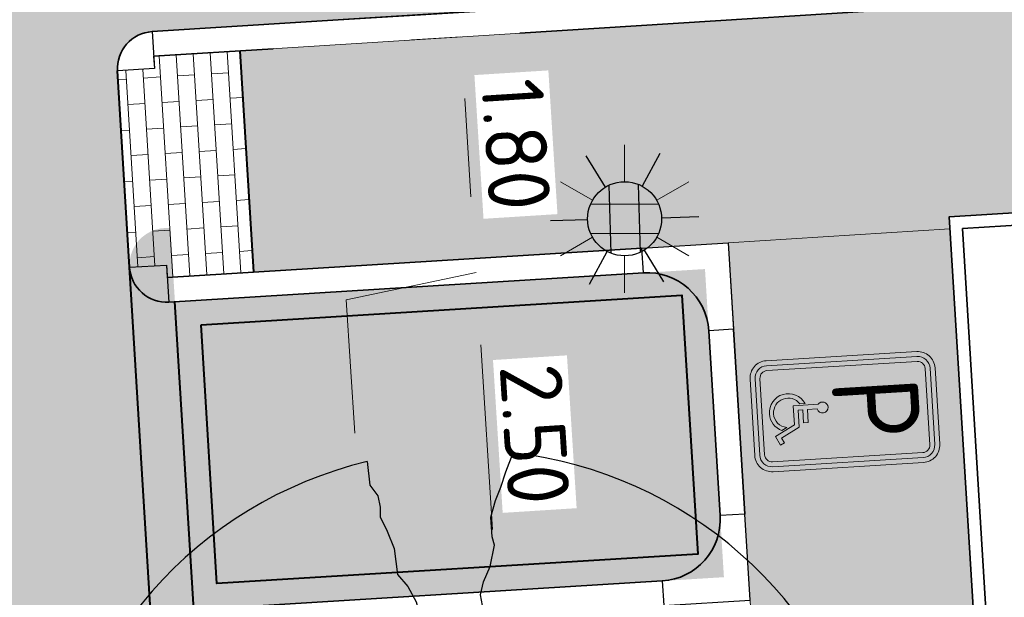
# Model space of a CAD drawing. Header units: metres. Extents: x 162305 to 163132, y 502542 to 502928.
# Tile 172 of 222: x 162574.18 to 162582.15, y 502798.95 to 502803.63. Entities that reach past the tile are written whole.
import ezdxf
from ezdxf.enums import TextEntityAlignment as Align

# ---------------------------------------------------------------- set-up
doc = ezdxf.new("R2010")
doc.units = ezdxf.units.M
doc.linetypes.add('VH-OPSLUITBAND-SO', pattern=[10, 4, -2, 2, -2])
doc.linetypes.add('VH-TROTTOIRBAND-SO', pattern=[15, 5, -2, 2, -2, 2, -2])
for name, color, linetype, lineweight, true_color in [('B-WE-OV-LICHTMAST-S-200', 190, 'Continuous', 18, 0x7f00ff), ('N-BH-VH-VERHARDING_BETONSTRAATSTEEN-Matje', 253, 'Continuous', 13, 0x828282), ('N-BH-VH-VERHARDING_TEGEL-Grijs', 253, 'Continuous', 13, 0x828282), ('N-WE-GR-BOOM-S', 3, 'Continuous', 25, 0x00ff00), ('N-WE-OV-LICHTMAST-S-200', 190, 'Continuous', 25, 0x7f00ff), ('N-WE-VH-GOOT_BSS-G', 5, 'Continuous', 35, 0x0000ff), ('N-WE-VH-KANTOPSLUITING_OPSLUITBAND_100X200-G', 150, 'VH-OPSLUITBAND-SO', 35, 0x007fff), ('N-WE-VH-KANTOPSLUITING_TROTTOIRBAND_180X200-G', 6, 'VH-TROTTOIRBAND-SO', 35, 0xff00ff), ('N-WE-VH-VERHARDING_BETONSTRAATSTEEN_DF_HALFSTEENS_EDELGRIJS-A', 254, 'Continuous', 13, 0xbebebe), ('N01-WE-VH-OPENVERHARDING_BETONSTRAATSTEEN-A', 32, 'Continuous', 18, 0xbd5e00)]:
    doc.layers.add(name, color=color, linetype=linetype, lineweight=lineweight, true_color=true_color)
for name, color, linetype, lineweight in [('N-BH-VH-MATERIAALGRENS-G', 7, 'Continuous', 40), ('N-WE-GR-GRAS-A-200', 62, 'Continuous', 18), ('N-WE-VH-KANTOPSLUITING_VOORKANTBAND-G', 50, 'Continuous', 35), ('N-WE-VH-OPENVERHARDING_BETONSTRAATSTEEN-A', 92, 'Continuous', 18), ('N-WE-VH-OPENVERHARDING_TEGEL-A', 92, 'Continuous', 18), ('N-WE-VW-VERKEERSTEKEN_BORD_E-S-200', 7, 'Continuous', 25), ('NW-HOEKELEMENT PARKEERPLAATS', 2, 'Continuous', 30), ('X-XX-AL-M', 7, 'Continuous', 18)]:
    doc.layers.add(name, color=color, linetype=linetype, lineweight=lineweight)
doc.layers.add('X-XX-AL-HULPLIJN 01-G', color=1, linetype='Continuous', lineweight=18, true_color=0xff0000, plot=False)
doc.styles.add('NLCS-ISO', font='NLCS-ISO.ttf')
doc.styles.add('NLCS-ISO-M200-T25', font='NLCS-ISO.ttf', dxfattribs={"height": 0.5})
doc.styles.add('NLCS-RVV-M200-T25', font='NLCS-RVV.ttf')
doc.dimstyles.new('NLCS-M200-T25-PIJL_L2_H2', dxfattribs={"dimscale": 0.2, "dimtxt": 2.5, "dimasz": 2.5, "dimexe": 2, "dimexo": 2, "dimgap": 0.7, "dimtad": 1, "dimzin": 0, "dimdsep": 46, "dimtxsty": 'NLCS-ISO-M200-T25', "dimcen": 0, "dimdle": 2, "dimclrd": 256, "dimclre": 256, "dimclrt": 256, "dimazin": 0, "dimtfac": 1, "dimtdec": 3, "dimtofl": 0, "dimtmove": 0, "dimatfit": 3, "dimfxl": 2, "dimfxlon": 1, "dimtfillclr": 256, "dimtolj": 1, "dimtzin": 0, "dimlwd": -1, "dimlwe": -1, "dimarcsym": 0})

# ---------------------------------------------------------------- blocks, each defined once
blk = doc.blocks.new('*D364')
at = {"layer": 'Defpoints', "color": 0, "transparency": 16777216}
for p in [(162577.7476, 502803.486), (162577.7275, 502801.6832), (162577.8612, 502801.6917)]:
    blk.add_point(p, dxfattribs=at)
at = {"layer": 'X-XX-AL-M', "transparency": 16777216}
for p, q in [((162577.7476, 502803.486), (162577.3484, 502803.4607)), ((162577.7792, 502802.987), (162577.8296, 502802.1907)), ((162577.8612, 502801.6917), (162578.2604, 502801.717))]:
    blk.add_line(p, q, dxfattribs=at)
for points in [[(162577.8624, 502802.9923), (162577.696, 502802.9817), (162577.7476, 502803.486)], [(162577.9128, 502802.196), (162577.7465, 502802.1854), (162577.8612, 502801.6917)]]:
    blk.add_solid(points, dxfattribs=at)
at = {"layer": 'X-XX-AL-M', "transparency": 16777216, "insert": (162578.1936, 502802.6135), "char_height": 0.5, "attachment_point": 5, "rotation": 273.62386, "style": 'NLCS-ISO-M200-T25', "bg_fill": 3, "box_fill_scale": 1.1, "bg_fill_color": 256, "bg_fill_true_color": 13158600, "bg_fill_transparency": 0}
blk.add_mtext('\\A1;1.80', dxfattribs=at)
blk = doc.blocks.new('*D365')
at = {"layer": 'Defpoints', "color": 0, "transparency": 16777216}
for p in [(162577.8782, 502801.4918), (162578.108, 502801.5063), (162578.1896, 502799.0066)]:
    blk.add_point(p, dxfattribs=at)
at = {"layer": 'X-XX-AL-M', "transparency": 16777216}
for p, q in [((162577.8782, 502801.4918), (162577.479, 502801.4665)), ((162578.0046, 502799.4959), (162577.9098, 502800.9928)), ((162578.0362, 502798.9969), (162577.637, 502798.9716))]:
    blk.add_line(p, q, dxfattribs=at)
for points in [[(162577.993, 502800.998), (162577.8267, 502800.9875), (162577.8782, 502801.4918)], [(162578.0878, 502799.5012), (162577.9215, 502799.4906), (162578.0362, 502798.9969)]]:
    blk.add_solid(points, dxfattribs=at)
at = {"layer": 'X-XX-AL-M', "transparency": 16777216, "insert": (162578.3465, 502800.269), "char_height": 0.5, "attachment_point": 5, "rotation": 273.62386, "style": 'NLCS-ISO-M200-T25', "bg_fill": 3, "box_fill_scale": 1.1, "bg_fill_color": 256, "bg_fill_true_color": 13158600, "bg_fill_transparency": 0}
blk.add_mtext('\\A1;2.50', dxfattribs=at)
blk = doc.blocks.new('SGR-BOOM_2E GROOTTE')
h = blk.add_hatch(color=256)
edge = h.paths.add_edge_path()
edge.add_arc((-0.002, 0.0034), 0.15, 0, 360)
at = {"flags": 128}
for points in [[(-0.3935, 2.219), (-0.386, 2.0907), (-0.3477, 2.03), (-0.3387, 1.9692), (-0.341, 1.9175), (-0.308, 1.8372), (-0.2772, 1.7412), (-0.2675, 1.5995), (-0.2165, 1.5312), (-0.176, 1.4472), (-0.1527, 1.3287), (-0.1047, 1.196), (-0.101, 1.091), (-0.0642, 1.01), (-0.0297, 0.9387), (-0.0035, 0.8847), (0.0453, 1.0497), (0.0963, 1.142), (0.1428, 1.2305), (0.1795, 1.2912), (0.184, 1.376), (0.1728, 1.4637), (0.193, 1.5312), (0.2343, 1.613), (0.265, 1.7255), (0.2545, 1.772), (0.2538, 1.8777), (0.2853, 1.9655), (0.319, 2.036), (0.3498, 2.117), (0.397, 2.2175)], [(-2.219, 0.389), (-2.0892, 0.3815), (-2.027, 0.3447), (-1.967, 0.335), (-1.916, 0.3395), (-1.835, 0.305), (-1.7405, 0.2742), (-1.598, 0.2637), (-1.5312, 0.2135), (-1.4435, 0.17), (-1.325, 0.1475), (-1.1952, 0.1017), (-1.0902, 0.098), (-1.0085, 0.0612), (-0.938, 0.0275), (-0.8832, -0.0003), (-1.0482, -0.0483), (-1.1412, -0.0993), (-1.229, -0.1458), (-1.2897, -0.1833), (-1.3737, -0.1863), (-1.4622, -0.1758), (-1.5312, -0.196), (-1.6122, -0.2365), (-1.7232, -0.268), (-1.7697, -0.2583), (-1.8762, -0.259), (-1.9632, -0.2898), (-2.0337, -0.3228), (-2.1155, -0.352), (-2.216, -0.4008)], [(2.2135, -0.385), (2.0838, -0.3775), (2.0223, -0.34), (1.963, -0.3303), (1.912, -0.3348), (1.8288, -0.3003), (1.7343, -0.2695), (1.5933, -0.259), (1.525, -0.2095), (1.4395, -0.1675), (1.3218, -0.1435), (1.1905, -0.097), (1.084, -0.0933), (1.0038, -0.0573), (0.9325, -0.022), (0.8785, 0.005), (1.0435, 0.053), (1.1358, 0.1032), (1.2235, 0.1505), (1.2835, 0.188), (1.3675, 0.191), (1.4575, 0.1797), (1.525, 0.2007), (1.606, 0.2405), (1.7185, 0.2735), (1.765, 0.263), (1.87, 0.2622), (1.9585, 0.2922), (2.029, 0.3282), (2.1108, 0.3575), (2.212, 0.4047)], [(-0.3597, -2.218), (-0.311, -2.1168), (-0.2802, -2.0365), (-0.248, -1.966), (-0.2172, -1.8775), (-0.2165, -1.7725), (-0.2277, -1.7245), (-0.1955, -1.6128), (-0.1565, -1.531), (-0.1355, -1.4635), (-0.1452, -1.375), (-0.1415, -1.2918), (-0.104, -1.231), (-0.0567, -1.1433), (-0.0057, -1.0503), (0.0408, -0.8845), (0.0693, -0.9393), (0.1023, -1.0098), (0.139, -1.0915), (0.1435, -1.1958), (0.19, -1.3278), (0.2125, -1.447), (0.2545, -1.531), (0.3048, -1.5993), (0.316, -1.741), (0.3468, -1.8363), (0.3805, -1.918), (0.376, -1.9683), (0.3865, -2.0305), (0.4233, -2.0898), (0.4315, -2.2045)]]:
    blk.add_lwpolyline(points, dxfattribs=at)
for start, end in [(100.0002, 170.1098), (10.2999, 79.792), (190.3241, 260.8433), (281.0946, 350.0621)]:
    blk.add_arc((-0.002, 0.0034), 2.25, start, end)
blk = doc.blocks.new('B-SOV-LICHTMAST-SO')
for p, q in [((0, 1.5), (0, 3)), ((-1.299, 0.75), (-2.598, 1.5)), ((1.299, 0.75), (2.598, 1.5)), ((-1.299, -0.75), (-2.598, -1.5)), ((1.299, -0.75), (2.598, -1.5)), ((0, -1.5), (0, -3))]:
    blk.add_line(p, q)
at = {"flags": 128}
for points in [[(-1.378, 0.593), (1.378, 0.593)], [(-1.378, -0.593), (1.378, -0.593)]]:
    blk.add_lwpolyline(points, dxfattribs=at)
blk.add_circle((0, 0), 1.5)
at = {"style": 'NLCS-ISO'}
blk.add_attdef('TYPE', text='', height=1.8, dxfattribs=at).set_placement((0, 3), align=Align.BOTTOM_CENTER)
blk = doc.blocks.new('SOV-LICHTMAST-SO')
h = blk.add_hatch(color=256)
h.paths.add_polyline_path([(1.378, 0.593, 0.658505), (-1.378, 0.593)])
h.paths.add_polyline_path([(-1.378, -0.593, 0.658505), (1.378, -0.593)])
at = {"flags": 128}
for points in [[(0, 1.5), (0, 3)], [(-2.598, 1.5), (-1.299, 0.75)], [(1.299, 0.75), (2.598, 1.5)], [(-1.378, 0.593), (1.378, 0.593)], [(-2.598, -1.5), (-1.299, -0.75)], [(-1.378, -0.593), (1.378, -0.593)], [(2.598, -1.5), (1.299, -0.75)], [(0, -1.5), (0, -3)]]:
    blk.add_lwpolyline(points, dxfattribs=at)
blk.add_circle((0, 0), 1.5)
at = {"style": 'NLCS-ISO'}
blk.add_attdef('TYPE', text='', height=1.8, dxfattribs=at).set_placement((0, 3), align=Align.BOTTOM_CENTER)
blk = doc.blocks.new('SVW-VERKEERSTEKEN_BORD_E06-SO')
at = {"true_color": 0x007dc8}
h = blk.add_hatch(color=152, dxfattribs=at)
h.dxf.hatch_style = 1
h.paths.add_polyline_path([(-2.25, 3.05), (-2.25, -3.05, 0.414214), (-1.55, -3.75), (0, -3.75), (0, -3.55), (-1.55, -3.55, -0.414214), (-2.05, -3.05), (-2.05, 3.05, -0.414214), (-1.55, 3.55), (0, 3.55), (0, 3.75), (-1.55, 3.75, 0.414214)])
h = blk.add_hatch(color=152, dxfattribs=at)
h.dxf.hatch_style = 1
h.paths.add_polyline_path([(1.55, 3.75), (0, 3.75), (0, 3.55), (1.55, 3.55, -0.414214), (2.05, 3.05), (2.05, -3.05, -0.414214), (1.55, -3.55), (0, -3.55), (0, -3.75), (1.55, -3.75, 0.414214), (2.25, -3.05), (2.25, 3.05, 0.414214)])
at = {"true_color": 0xffffff}
h = blk.add_hatch(color=7, dxfattribs=at)
h.dxf.hatch_style = 1
h.paths.add_polyline_path([(-1.55, -3.35, -0.414214), (-1.85, -3.05), (-1.85, 3.05, -0.414214), (-1.55, 3.35), (0, 3.35), (0, 3.55), (-1.55, 3.55, 0.414214), (-2.05, 3.05), (-2.05, -3.05, 0.414214), (-1.55, -3.55), (0, -3.55), (0, -3.35)])
at = {"true_color": 0x007dc8}
h = blk.add_hatch(color=152, dxfattribs=at)
h.dxf.hatch_style = 1
h.paths.add_polyline_path([(-0.364, -1.064, -0.721619), (-0.21, -0.67), (0, 3.35), (-1.55, 3.35, 0.414214), (-1.85, 3.05), (-1.85, -3.05, 0.414214), (-1.55, -3.35), (1.55, -3.35, 0.198912), (1.762, -3.262), (0.831, -2.864), (0.619, -2.467), (0.554, -2.486), (0.611, -2.589, -0.300645), (-0.092, -3.056, -0.798147), (-0.429, -1.588), (-0.429, -1.693), (-0.364, -1.567)])
h = blk.add_hatch(color=152, dxfattribs=at)
h.dxf.hatch_style = 1
h.paths.add_polyline_path([(1.85, 3.05, 0.414214), (1.55, 3.35), (0, 3.35), (-0.21, -0.67, -0.875961), (-0.175, -1.111), (-0.175, -1.505), (0.347, -1.505), (0.347, -1.694), (-0.175, -1.694), (-0.175, -1.878), (0.518, -1.881), (0.914, -2.62), (1.106, -2.511), (1.194, -2.68), (0.831, -2.864), (1.762, -3.262, 0.198912), (1.85, -3.05)])
at = {"true_color": 0xffffff}
h = blk.add_hatch(color=7, dxfattribs=at)
h.dxf.hatch_style = 1
h.paths.add_polyline_path([(0, -3.35), (0, -3.55), (1.55, -3.55, 0.414214), (2.05, -3.05), (2.05, 3.05, 0.414214), (1.55, 3.55), (0, 3.55), (0, 3.35), (1.55, 3.35, -0.414214), (1.85, 3.05), (1.85, -3.05, -0.414214), (1.55, -3.35)])
h = blk.add_hatch(color=7, dxfattribs=at)
h.dxf.hatch_style = 1
edge = h.paths.add_edge_path()
edge.add_line((1.194, -2.68), (0.831, -2.864))
edge.add_line((0.831, -2.864), (0.406, -2.07))
edge.add_line((0.406, -2.07), (-0.364, -2.07))
edge.add_line((-0.364, -2.07), (-0.364, -1.064))
edge.add_arc((-0.221, -0.893), 0.223, 89.9432, 230.2702, ccw=False)
edge.add_arc((-0.221, -0.893), 0.223, -77.8565, 89.9432, ccw=False)
edge.add_line((-0.175, -1.111), (-0.175, -1.505))
edge.add_line((-0.175, -1.505), (0.347, -1.505))
edge.add_line((0.347, -1.505), (0.347, -1.694))
edge.add_line((0.347, -1.694), (-0.175, -1.694))
edge.add_line((-0.175, -1.694), (-0.175, -1.878))
edge.add_line((-0.175, -1.878), (0.518, -1.881))
edge.add_line((0.518, -1.881), (0.914, -2.62))
edge.add_line((0.914, -2.62), (1.106, -2.511))
edge.add_line((1.106, -2.511), (1.194, -2.68))
h = blk.add_hatch(color=7, dxfattribs=at)
h.dxf.hatch_style = 1
edge = h.paths.add_edge_path()
edge.add_line((0.497, -2.384), (0.611, -2.589))
edge.add_arc((-0.093, -2.291), 0.765, 270.1256, 337.0582, ccw=False)
edge.add_arc((-0.093, -2.284), 0.772, 115.7455, 270.1256, ccw=False)
edge.add_line((-0.429, -1.588), (-0.429, -1.798))
edge.add_arc((-0.09, -2.29), 0.597, 124.5867, 269.8104)
edge.add_arc((-0.09, -2.294), 0.594, 269.8104, 351.2269)
at = {"true_color": 0x007dc8}
h = blk.add_hatch(color=152, dxfattribs=at)
h.dxf.hatch_style = 1
h.paths.add_polyline_path([(0.497, -2.384), (0.554, -2.486), (0.619, -2.467), (0.406, -2.07), (-0.364, -2.07), (-0.364, -1.567), (-0.429, -1.693), (-0.429, -1.798, 0.734732), (-0.092, -2.887, 0.370986)], flags=17)
at = {"color": 152, "lineweight": 0, "true_color": 0x007dc8}
blk.add_lwpolyline([(-1.55, -3.75), (1.55, -3.75, 0.414214), (2.25, -3.05), (2.25, 3.05, 0.414214), (1.55, 3.75), (-1.55, 3.75, 0.414214), (-2.25, 3.05), (-2.25, -3.05, 0.414214)], format="xyb", close=True, dxfattribs=at)
at = {"color": 7, "lineweight": 0, "true_color": 0xffffff}
for points in [[(-1.55, -3.55), (1.55, -3.55, 0.414214), (2.05, -3.05), (2.05, 3.05, 0.414214), (1.55, 3.55), (-1.55, 3.55, 0.414214), (-2.05, 3.05), (-2.05, -3.05, 0.414214)], [(-1.55, -3.35), (1.55, -3.35, 0.414214), (1.85, -3.05), (1.85, 3.05, 0.414214), (1.55, 3.35), (-1.55, 3.35, 0.414214), (-1.85, 3.05), (-1.85, -3.05, 0.414214)], [(1.194, -2.68), (0.831, -2.864), (0.406, -2.07), (-0.364, -2.07), (-0.364, -1.064, -0.702336), (-0.221, -0.67, -0.898823), (-0.175, -1.111), (-0.175, -1.505), (0.347, -1.505), (0.347, -1.694), (-0.175, -1.694), (-0.175, -1.878), (0.518, -1.881), (0.914, -2.62), (1.106, -2.511)], [(0.497, -2.384), (0.611, -2.589, -0.300645), (-0.092, -3.056, -0.798147), (-0.429, -1.588), (-0.429, -1.798, 0.734732), (-0.092, -2.887, 0.370986), (0.497, -2.384)]]:
    blk.add_lwpolyline(points, format="xyb", close=True, dxfattribs=at)
at = {"color": 7, "true_color": 0xffffff, "style": 'NLCS-RVV-M200-T25', "width": 0.9}
blk.add_text('P', height=3.5, dxfattribs=at).set_placement((-0.048, 1.267), align=Align.MIDDLE_CENTER)

msp = doc.modelspace()

# ---------------------------------------------------------------- hatches: boundary and pattern name
at = {"layer": 'N-WE-GR-GRAS-A-200'}
h = msp.add_hatch(dxfattribs=at)
h.set_pattern_fill('AGR-GRAS_02-SO', color=256, scale=0.2, style=0, pattern_type=2)
h.set_pattern_definition([(0, (0, 0), (2, 2), [0.5, -1.5]), (0, (1.1, 1.2), (2, 2), [0.5, -1.5]), (90, (0.2, 0.7), (-2, 2), [0.5, -1.5]), (90, (1, 1.4), (-2, 2), [0.5, -1.5]), (45, (0.4, 1.4), (0, 2), [0.5, -2.328427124]), (135, (1.1, 0), (-2, 0), [0.5, -2.328427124]), (26.5650512, (0.5, 0.6), (2, 8e-10), [0.5, -3.972135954]), (26.5650512, (1.4, 1.6), (2, 8e-10), [0.5, -3.972135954]), (63.43494882, (1.4, 0), (1e-10, 2), [0.5, -3.972135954]), (63.43494882, (0.5, 0.9), (1e-10, 2), [0.5, -3.972135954]), (63.43494882, (1.2, 0.4), (1e-10, 2), [0.5, -3.972135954]), (116.5650512, (0, 1.1), (-8e-10, 2), [0.5, -3.972135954]), (153.43494882, (0.4, 0.3), (-2, 1e-10), [0.5, -3.972135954])])
h.paths.add_polyline_path([(162421.5166, 502819.7261), (162435.0341, 502820.5762), (162435.1688, 502820.4316), (162435.3427, 502820.275), (162435.5529, 502820.1206), (162435.8967, 502819.9441), (162436.2277, 502819.8406), (162436.6489, 502819.7887), (162442.0138, 502820.0949), (162442.1811, 502820.2103), (162442.3249, 502817.9526), (162445.0079, 502818.1235), (162446.2444, 502817.2507), (162443.1915, 502817.0609), (162443.5109, 502811.9246), (162442.5055, 502811.8576), (162442.17, 502817.226), (162424.634, 502816.13), (162424.643, 502815.982), (162424.9671, 502810.7715), (162422.0807, 502810.5898)])
edge = h.paths.add_edge_path(flags=16)
edge.add_ellipse((162362.0434, 502852.5698), major_axis=(-0.0024, 0.0374), ratio=0.999228, start_angle=0, end_angle=360, ccw=False)
edge = h.paths.add_edge_path(flags=16)
edge.add_ellipse((162362.5847, 502843.0741), major_axis=(-0.0024, 0.0374), ratio=0.999228, start_angle=0, end_angle=360, ccw=False)
edge = h.paths.add_edge_path(flags=16)
edge.add_ellipse((162361.375, 502862.4701), major_axis=(-0.0024, 0.0374), ratio=0.999228, start_angle=0, end_angle=360, ccw=False)
h.paths.add_polyline_path([(162362.219, 502859.5504), (162362.3188, 502859.5566), (162363.5149, 502840.0783), (162363.4151, 502840.0722), (162363.4427, 502839.623), (162363.5425, 502839.6292), (162363.6293, 502838.2166), (162362.8225, 502838.1586), (162362.7862, 502838.4841), (162362.7877, 502838.4842), (162362.758, 502838.7741), (162362.163, 502845.491), (162360.8984, 502866.6763), (162361.8778, 502866.7387), (162362.2913, 502860.0057), (162362.1914, 502859.9996)])
h.paths.add_polyline_path([(162370.3601, 502859.1295), (162370.1822, 502861.9229), (162370.463, 502861.92), (162370.486, 502861.402), (162370.7786, 502861.415), (162370.814, 502860.896), (162371.3366, 502860.935), (162371.387, 502859.961), (162371.777, 502859.979), (162371.7795, 502859.2226)])
edge = h.paths.add_edge_path(flags=16)
edge.add_ellipse((162389.5438, 502924.3069), major_axis=(-0.0024, 0.0375), ratio=0.999228, start_angle=0, end_angle=360, ccw=False)
edge = h.paths.add_edge_path(flags=16)
edge.add_ellipse((162379.9643, 502923.7109), major_axis=(-0.0024, 0.0375), ratio=0.999228, start_angle=0, end_angle=360, ccw=False)
h.paths.add_polyline_path([(162371.042, 502923.041), (162371.029, 502923.547), (162371.0224, 502923.6549), (162398.1124, 502925.3046), (162398.1453, 502924.7644)])
edge = h.paths.add_edge_path(flags=16)
edge.add_ellipse((162472.3612, 502871.4727), major_axis=(-0.0024, 0.0375), ratio=0.999228, start_angle=0, end_angle=360, ccw=False)
edge = h.paths.add_edge_path(flags=16)
edge.add_ellipse((162472.2865, 502872.4035), major_axis=(-0.0024, 0.0375), ratio=0.999228, start_angle=0, end_angle=360, ccw=False)
edge = h.paths.add_edge_path(flags=16)
edge.add_ellipse((162481.3115, 502872.9735), major_axis=(-0.0024, 0.0375), ratio=0.999228, start_angle=0, end_angle=360, ccw=False)
edge = h.paths.add_edge_path(flags=16)
edge.add_ellipse((162481.4002, 502872.0775), major_axis=(-0.0024, 0.0375), ratio=0.999228, start_angle=0, end_angle=360, ccw=False)
edge = h.paths.add_edge_path(flags=16)
edge.add_ellipse((162491.4805, 502873.6373), major_axis=(-0.0024, 0.0375), ratio=0.999228, start_angle=0, end_angle=360, ccw=False)
edge = h.paths.add_edge_path()
edge.add_line((162491.6143, 502871.7175), (162490.4959, 502871.6573))
edge.add_line((162490.4959, 502871.6573), (162490.4911, 502871.7705))
edge.add_line((162490.4911, 502871.7705), (162478.1573, 502870.9921))
edge.add_line((162478.1573, 502870.9921), (162470.9744, 502870.605))
edge.add_line((162470.9744, 502870.605), (162470.8564, 502872.5))
edge.add_line((162470.8564, 502872.5), (162485.627, 502873.415))
edge.add_line((162485.627, 502873.415), (162493.227, 502873.874))
edge.add_line((162493.227, 502873.874), (162492.8459, 502880.3917))
edge.add_line((162492.8459, 502880.3917), (162493.987, 502880.4647))
edge.add_line((162493.987, 502880.4647), (162494.5186, 502871.8741))
edge.add_line((162494.5186, 502871.8741), (162491.6457, 502871.7192))
edge.add_ellipse((162491.6282, 502871.7524), major_axis=(-0.0024, 0.0375), ratio=0.999228, start_angle=204.26107, end_angle=514.6215)
h.paths.add_polyline_path([(162503.0756, 502855.4427), (162503.1754, 502855.4489), (162503.1815, 502855.3491), (162507.7229, 502855.6301), (162508.325, 502845.8984), (162508.8258, 502845.9294), (162509.922, 502845.9962), (162508.4797, 502869.3055), (162502.5611, 502868.9393), (162502.3616, 502868.2951), (162502.3731, 502866.8913)])
h.paths.add_polyline_path([(162538.7342, 502870.4526), (162538.7368, 502870.4586), (162538.743, 502870.4777), (162538.7474, 502870.4969), (162538.7499, 502870.5159), (162538.7507, 502870.5345), (162538.7499, 502870.5531), (162538.7474, 502870.5721), (162538.743, 502870.5914), (162538.7368, 502870.6105), (162538.7286, 502870.6294), (162538.7223, 502870.6409), (162538.7033, 502870.9382), (162537.9508, 502870.8903), (162537.9681, 502870.6186), (162537.9646, 502870.6106), (162537.9584, 502870.5914), (162537.954, 502870.5722), (162537.9515, 502870.5532), (162537.9507, 502870.5346), (162537.9515, 502870.516), (162537.954, 502870.497), (162537.9584, 502870.4778), (162537.9646, 502870.4586), (162537.9728, 502870.4398), (162537.9803, 502870.4262), (162537.9987, 502870.1378), (162538.7512, 502870.1857)], flags=16)
edge = h.paths.add_edge_path(flags=16)
edge.add_ellipse((162531.9064, 502869.982), major_axis=(-0.25, 0), ratio=1, start_angle=-146.5113, end_angle=206.75904, ccw=False)
edge.add_line((162532.1149, 502870.1199), (162532.1296, 502870.0945))
edge = h.paths.add_edge_path(flags=16)
edge.add_ellipse((162511.9186, 502869.2775), major_axis=(-0.0024, 0.0375), ratio=0.999228, start_angle=0, end_angle=360, ccw=False)
edge = h.paths.add_edge_path(flags=16)
edge.add_ellipse((162522.4968, 502868.462), major_axis=(-0.0024, 0.0375), ratio=0.999228, start_angle=0, end_angle=360, ccw=False)
edge = h.paths.add_edge_path(flags=16)
edge.add_ellipse((162522.4471, 502869.8904), major_axis=(-0.0024, 0.0375), ratio=0.999228, start_angle=0, end_angle=360, ccw=False)
edge = h.paths.add_edge_path(flags=16)
edge.add_ellipse((162532.3786, 502869.0567), major_axis=(-0.0024, 0.0375), ratio=0.999228, start_angle=0, end_angle=360, ccw=False)
edge = h.paths.add_edge_path()
edge.add_line((162511.9017, 502867.7473), (162510.2102, 502867.645))
edge.add_line((162510.2102, 502867.645), (162510.1085, 502869.3061))
edge.add_line((162510.1085, 502869.3061), (162538.7403, 502871.0777))
edge.add_line((162538.7403, 502871.0777), (162538.8441, 502869.3772))
edge.add_line((162538.8441, 502869.3772), (162511.9425, 502867.7498))
edge.add_ellipse((162511.9202, 502867.7799), major_axis=(-0.0024, 0.0375), ratio=0.999228, start_angle=212.89537, end_angle=506.73918)
edge = h.paths.add_edge_path(flags=16)
edge.add_ellipse((162554.0166, 502704.4069), major_axis=(-0.25, 0), ratio=1, start_angle=-19.78061, end_angle=333.48974, ccw=False)
edge.add_line((162553.7814, 502704.4915), (162553.7929, 502704.5185))
edge = h.paths.add_edge_path()
edge.add_ellipse((162551.4431, 502714.7606), major_axis=(-0.5786, 0), ratio=1, start_angle=88.32757, end_angle=98.42476)
edge.add_line((162551.5279, 502714.1882), (162556.303, 502714.513))
edge.add_line((162556.303, 502714.513), (162556.577, 502710.125))
edge.add_line((162556.577, 502710.125), (162556.776, 502710.137))
edge.add_line((162556.776, 502710.137), (162556.8457, 502709.236))
edge.add_line((162556.8457, 502709.236), (162552.7317, 502708.974))
edge.add_line((162552.7317, 502708.974), (162552.986, 502704.9821))
edge.add_line((162552.986, 502704.9821), (162557.1541, 502705.2476))
edge.add_line((162557.1541, 502705.2476), (162557.171, 502705.029))
edge.add_line((162557.171, 502705.029), (162577.095, 502706.273))
edge.add_line((162577.095, 502706.273), (162577.219, 502706.826))
edge.add_line((162577.219, 502706.826), (162577.3049, 502705.3783))
edge.add_line((162577.3049, 502705.3783), (162549.7919, 502703.6927))
edge.add_line((162549.7919, 502703.6927), (162549.1598, 502713.8137))
edge.add_line((162549.1598, 502713.8137), (162549.3619, 502713.8262))
edge.add_line((162549.3619, 502713.8262), (162549.3557, 502713.9261))
edge.add_line((162549.3557, 502713.9261), (162550.2636, 502713.9824))
edge.add_ellipse((162550.2202, 502714.6811), major_axis=(-0.7, 0), ratio=1, start_angle=93.55309, end_angle=128.99318)
edge.add_line((162550.6607, 502714.137), (162551.4262, 502714.1822))
edge = h.paths.add_edge_path(flags=16)
edge.add_ellipse((162508.1823, 502708.9627), major_axis=(-0.0024, 0.0375), ratio=0.999228, start_angle=0, end_angle=360, ccw=False)
edge = h.paths.add_edge_path(flags=16)
edge.add_ellipse((162498.4184, 502708.1386), major_axis=(-0.0024, 0.0375), ratio=0.999228, start_angle=0, end_angle=360, ccw=False)
edge = h.paths.add_edge_path(flags=16)
edge.add_ellipse((162487.9289, 502707.6761), major_axis=(-0.0024, 0.0375), ratio=0.999228, start_angle=0, end_angle=360, ccw=False)
edge = h.paths.add_edge_path(flags=16)
edge.add_ellipse((162478.2144, 502707.1048), major_axis=(-0.0024, 0.0375), ratio=0.999228, start_angle=0, end_angle=360, ccw=False)
h.paths.add_polyline_path([(162476.685, 502707.087), (162505.879, 502708.912), (162539.79, 502710.978), (162539.8512, 502709.9872), (162476.7461, 502706.0992)])
edge = h.paths.add_edge_path(flags=16)
edge.add_ellipse((162395.8343, 502721.3619), major_axis=(-0.0024, 0.0374), ratio=0.999228, start_angle=0, end_angle=360, ccw=False)
edge = h.paths.add_edge_path(flags=16)
edge.add_ellipse((162396.4701, 502711.1849), major_axis=(-0.0024, 0.0374), ratio=0.999228, start_angle=0, end_angle=360, ccw=False)
edge = h.paths.add_edge_path()
edge.add_line((162395.3827, 502731.7149), (162396.765, 502708.907))
edge.add_line((162396.765, 502708.907), (162397.0362, 502704.3002))
edge.add_line((162397.0362, 502704.3002), (162396.2952, 502704.2558))
edge.add_line((162396.2952, 502704.2558), (162395.7976, 502704.697))
edge.add_line((162395.7976, 502704.697), (162394.018, 502733.9349))
edge.add_line((162394.018, 502733.9349), (162394.9005, 502734.9338))
edge.add_line((162394.9005, 502734.9338), (162395.1865, 502734.9518))
edge.add_line((162395.1865, 502734.9518), (162395.3786, 502731.782))
edge.add_ellipse((162395.3641, 502731.7475), major_axis=(-0.0024, 0.0374), ratio=0.999228, start_angle=333.52515, end_angle=566.12169)
edge = h.paths.add_edge_path(flags=16)
edge.add_ellipse((162599.3311, 502707.3642), major_axis=(-0.0024, 0.0375), ratio=0.999228, start_angle=0, end_angle=360, ccw=False)
edge = h.paths.add_edge_path(flags=16)
edge.add_ellipse((162589.5649, 502706.8229), major_axis=(-0.0024, 0.0375), ratio=0.999228, start_angle=0, end_angle=360, ccw=False)
edge = h.paths.add_edge_path()
edge.add_ellipse((162583.9606, 502706.2396), major_axis=(-0.25, 0), ratio=1, start_angle=93.48922, end_angle=273.48922)
edge.add_line((162583.9454, 502706.4891), (162583.9426, 502706.5354))
edge.add_line((162583.9426, 502706.5354), (162608.977, 502708.062))
edge.add_line((162608.977, 502708.062), (162609.0222, 502707.3215))
edge.add_line((162609.0222, 502707.3215), (162583.9881, 502705.7878))
edge.add_line((162583.9881, 502705.7878), (162583.9758, 502705.99))
edge = h.paths.add_edge_path(flags=16)
edge.add_ellipse((162616.1438, 502666.5186), major_axis=(-0.0024, 0.0374), ratio=0.999228, start_angle=0, end_angle=360, ccw=False)
edge = h.paths.add_edge_path(flags=16)
edge.add_ellipse((162615.4182, 502676.4012), major_axis=(-0.0024, 0.0374), ratio=0.999228, start_angle=0, end_angle=360, ccw=False)
edge = h.paths.add_edge_path()
edge.add_ellipse((162615.4285, 502664.8072), major_axis=(-0.25, 0), ratio=1, start_angle=33.4892, end_angle=333.48923)
edge.add_line((162615.2048, 502664.9188), (162615.1525, 502664.9449))
edge.add_line((162615.1525, 502664.9449), (162613.9585, 502684.0418))
edge.add_line((162613.9585, 502684.0418), (162615.1415, 502684.1158))
edge.add_line((162615.1415, 502684.1158), (162615.159, 502683.799))
edge.add_line((162615.159, 502683.799), (162616.3066, 502665.5482))
edge.add_line((162616.3066, 502665.5482), (162616.3033, 502665.5336))
edge.add_line((162616.3033, 502665.5336), (162616.3008, 502665.5146))
edge.add_line((162616.3008, 502665.5146), (162616.3, 502665.496))
edge.add_line((162616.3, 502665.496), (162616.3008, 502665.4775))
edge.add_line((162616.3008, 502665.4775), (162616.3033, 502665.4584))
edge.add_line((162616.3033, 502665.4584), (162616.3077, 502665.4392))
edge.add_line((162616.3077, 502665.4392), (162616.3139, 502665.4201))
edge.add_line((162616.3139, 502665.4201), (162616.3148, 502665.418))
edge.add_line((162616.3148, 502665.418), (162616.722, 502658.942))
edge.add_line((162616.722, 502658.942), (162615.5334, 502658.8544))
edge.add_line((162615.5334, 502658.8544), (162615.1718, 502664.6373))
edge.add_line((162615.1718, 502664.6373), (162615.22, 502664.6693))
h.paths.add_polyline_path([(162613.8066, 502655.383), (162613.5983, 502658.7119), (162613.6384, 502658.7148), (162613.9337, 502653.9916), (162582.1437, 502652.0177), (162582.0627, 502653.3171)])
h.paths.add_polyline_path([(162630.4244, 502647.5564), (162630.6988, 502642.6258), (162628.4003, 502642.4939), (162627.777, 502642.4581), (162627.786, 502642.2776), (162603.4329, 502640.7654), (162603.1143, 502645.8967), (162602.0772, 502645.8411), (162602.1053, 502645.392), (162602.1406, 502645.3942), (162602.4674, 502640.049), (162633.8555, 502641.9629), (162634.1446, 502641.9819), (162633.8809, 502644.3671), (162633.7173, 502644.9996), (162633.3785, 502645.7269), (162632.8763, 502646.3635), (162632.2859, 502646.8539), (162631.6237, 502647.2106)])
edge = h.paths.add_edge_path(flags=16)
edge.add_ellipse((162567.8446, 502652.1997), major_axis=(-0.0024, 0.0375), ratio=0.999228, start_angle=0, end_angle=360, ccw=False)
edge = h.paths.add_edge_path()
edge.add_line((162548.0457, 502650.7682), (162548.0303, 502651.015))
edge.add_line((162548.0303, 502651.015), (162549.486, 502651.1088))
edge.add_line((162549.486, 502651.1088), (162549.486, 502650.5172))
edge.add_line((162549.486, 502650.5172), (162550.286, 502650.5172))
edge.add_line((162550.286, 502650.5172), (162550.286, 502651.1603))
edge.add_line((162550.286, 502651.1603), (162558.5596, 502651.6931))
edge.add_ellipse((162558.5868, 502651.7189), major_axis=(-0.0024, 0.0375), ratio=0.999228, start_angle=129.78341, end_angle=230.29677)
edge.add_line((162558.6172, 502651.6968), (162573.8774, 502652.6796))
edge.add_line((162573.8774, 502652.6796), (162573.9442, 502651.6087))
edge.add_line((162573.9442, 502651.6087), (162548.0934, 502650.0036))
edge.add_line((162548.0934, 502650.0036), (162548.0496, 502650.7045))
edge.add_ellipse((162548.028, 502650.7351), major_axis=(-0.0024, 0.0375), ratio=0.999228, start_angle=211.67265, end_angle=328.17836)
edge = h.paths.add_edge_path(flags=16)
edge.add_ellipse((162430.6649, 502659.8649), major_axis=(-0.0024, 0.0375), ratio=0.999228, start_angle=0, end_angle=360, ccw=False)
edge = h.paths.add_edge_path(flags=16)
edge.add_ellipse((162420.4191, 502659.6422), major_axis=(-0.0024, 0.0375), ratio=0.999228, start_angle=0, end_angle=360, ccw=False)
edge = h.paths.add_edge_path(flags=16)
edge.add_ellipse((162411.2558, 502659.1551), major_axis=(-0.0024, 0.0375), ratio=0.999228, start_angle=0, end_angle=360, ccw=False)
h.paths.add_polyline_path([(162435.5066, 502661.0433), (162435.3233, 502659.8573), (162409.6329, 502658.2621), (162409.5621, 502659.4211), (162417.311, 502659.9086), (162417.311, 502659.5642), (162418.111, 502659.5642), (162418.111, 502659.9624)])
edge = h.paths.add_edge_path()
edge.add_arc((162406.536, 502665.135), 0.25, 314.13605, 386.75904)
edge.add_line((162406.7592, 502665.2476), (162406.7445, 502665.2729))
edge.add_arc((162406.536, 502665.135), 0.25, 33.4892, 53.15212)
edge.add_line((162406.6859, 502665.3351), (162405.617, 502682.119))
edge.add_line((162405.617, 502682.119), (162404.587, 502699.361))
edge.add_line((162404.587, 502699.361), (162405.1144, 502699.3936))
edge.add_line((162405.1144, 502699.3936), (162407.5659, 502659.2977))
edge.add_line((162407.5659, 502659.2977), (162407.0728, 502659.2672))
edge.add_line((162407.0728, 502659.2672), (162407.068, 502659.343))
edge.add_line((162407.068, 502659.343), (162407.062, 502659.43))
edge.add_line((162407.062, 502659.43), (162406.7101, 502664.9556))
h.paths.add_polyline_path([(162384.175, 502626.9891), (162385.0462, 502626.5921), (162372.8246, 502599.0138), (162371.335, 502595.495), (162370.7215, 502593.4948), (162370.3941, 502591.7426), (162370.27, 502590.819), (162370.22, 502589.04), (162370.38, 502587.03), (162370.565, 502585.909), (162371.415, 502583.295), (162372.1925, 502581.7065), (162370.9084, 502584.3299), (162369.9659, 502586.8059), (162369.7468, 502588.0399), (162369.6159, 502589.5432), (162369.6092, 502591.028), (162369.7647, 502592.5846), (162370.1565, 502594.4288), (162370.7453, 502596.2152), (162373.7388, 502603.1546), (162382.0728, 502622.3892), (162383.9823, 502627.0156)])
h.paths.add_polyline_path([(162633.5464, 502600.5127), (162633.8284, 502595.9714), (162634.9231, 502596.0394), (162635.3608, 502596.0882), (162635.8073, 502596.2543), (162636.1272, 502596.4813), (162636.3947, 502596.7821), (162636.6093, 502597.1853), (162636.6796, 502597.5215), (162636.6917, 502597.8519), (162636.458, 502601.6318), (162636.458, 502601.69), (162604.9018, 502599.7526), (162604.8522, 502599.7495), (162605.1491, 502595.651), (162605.3253, 502595.0911), (162605.5292, 502594.7712), (162606.0306, 502594.3268), (162606.4895, 502594.1006), (162606.9796, 502594.0142), (162607.3979, 502594.0297), (162607.3793, 502594.3291), (162607.4791, 502594.3353), (162607.1971, 502598.8766)])
at = {"layer": 'N-WE-VH-OPENVERHARDING_BETONSTRAATSTEEN-A', "true_color": 0x333333}
h = msp.add_hatch(dxfattribs=at)
h.set_pattern_fill('AVH-BSS_DIKFORMAAT_HALFST', color=250, scale=2, angle=3.51582, pattern_type=2)
h.set_pattern_definition([(3.5158155, (0, 0), (0.40052673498, 0.23199856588), [0.138, -0.138]), (93.515815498, (0, 0), (-0.137740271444, -0.00846271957), [])])
h.paths.add_polyline_path([(162575.9588, 502803.373), (162576.0689, 502801.5814), (162575.3708, 502801.5385), (162575.3646, 502801.6383), (162575.0652, 502801.6199), (162575.0646, 502801.6199), (162574.9669, 502803.2106), (162575.2663, 502803.229), (162575.2602, 502803.3288)])
h = msp.add_hatch(dxfattribs=at)
h.set_pattern_fill('AVH-BSS_DIKFORMAAT_HALFST', color=250, scale=2, angle=184, pattern_type=2)
h.set_pattern_definition([(184, (0, 0), (-0.39855192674, -0.23537493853), [0.138, -0.138]), (274, (0, 0), (0.137663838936, 0.009626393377), [])])
h.paths.add_polyline_path([(162579.8776, 502799.1103), (162575.5357, 502798.8435, 0.414205), (162575.2547, 502798.5257), (162575.5251, 502794.124, 0.414222), (162575.8429, 502793.8429), (162580.1847, 502794.1098), (162580.6446, 502786.6239), (162576.3028, 502786.3571, 0.414205), (162576.0217, 502786.0392), (162576.2915, 502781.6475, 0.414222), (162576.6093, 502781.3665), (162580.9511, 502781.6333), (162581.411, 502774.1474), (162577.0692, 502773.8806, 0.414205), (162576.7881, 502773.5627), (162577.0573, 502769.181, 0.414222), (162577.3751, 502768.9), (162581.717, 502769.1668), (162582.0238, 502764.172), (162581.5247, 502764.1413, 0.414214), (162581.9931, 502764.671), (162581.7476, 502768.6677, 0.414221), (162581.2179, 502769.1361), (162577.0757, 502768.8816), (162576.7698, 502773.8622), (162580.912, 502774.1167, 0.414206), (162581.3803, 502774.6464), (162580.9818, 502781.1342, 0.414222), (162580.4521, 502781.6026), (162576.3099, 502781.3481), (162576.0033, 502786.3387), (162580.1455, 502786.5932, 0.414206), (162580.6139, 502787.1229), (162580.2154, 502793.6107, 0.414222), (162579.6857, 502794.0791), (162575.5435, 502793.8245), (162575.2363, 502798.8251), (162575.5857, 502798.8466), (162575.4324, 502801.3419), (162575.383, 502801.3388, -1.086485), (162575.3958, 502801.9367), (162575.4324, 502801.3419), (162579.7243, 502801.6056)])
h = msp.add_hatch(dxfattribs=at)
h.set_pattern_fill('AVH-BSS_DIKFORMAAT_HALFST', color=250, scale=2, angle=3.75722, pattern_type=2)
h.set_pattern_definition([(3.7572184, (0, 0), (0.399545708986, 0.233684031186), [0.138, -0.138]), (93.757218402, (0, 0), (-0.13770339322, -0.00904298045), [])])
h.paths.add_polyline_path([(162577.425, 502768.903), (162577.3751, 502768.9, -0.414222), (162577.0573, 502769.181), (162577.4013, 502763.5875, -0.414214), (162577.6823, 502763.9053), (162577.7319, 502763.9083)])
h.paths.add_polyline_path([(162576.7881, 502773.5627, -0.414205), (162577.0692, 502773.8806), (162577.1191, 502773.8836), (162576.6592, 502781.3695), (162576.6093, 502781.3665, -0.414222), (162576.2915, 502781.6475)])
h.paths.add_polyline_path([(162576.0217, 502786.0392, -0.414205), (162576.3028, 502786.3571), (162576.3527, 502786.3601), (162575.8928, 502793.846), (162575.8429, 502793.8429, -0.414222), (162575.5251, 502794.124)])
h.paths.add_polyline_path([(162575.2547, 502798.5257, -0.414205), (162575.5357, 502798.8435), (162575.5857, 502798.8466), (162575.4324, 502801.3419), (162575.383, 502801.3388, -0.414218), (162575.0652, 502801.6199), (162575.0646, 502801.6199)])
at = {"layer": 'N-WE-VH-OPENVERHARDING_BETONSTRAATSTEEN-A', "true_color": 0xffffff}
h = msp.add_hatch(dxfattribs=at)
h.set_pattern_fill('AVH-BSS_KEIFORMAAT_ELLEBOOG', scale=2, angle=3.56715, pattern_type=2)
h.set_pattern_definition([(3.56715, (162577.56701, 502836.0389), (0.1965273, 0.222659), [0.63, -0.21]), (273.56715, (162577.54088, 502836.45809), (0.1965273, 0.222659), [0.63, -0.21])])
h.paths.add_polyline_path([(162575.6443, 502801.1545), (162579.5369, 502801.3938), (162579.6657, 502799.2977), (162575.7731, 502799.0585)])
h.paths.add_polyline_path([(162576.4112, 502788.6681), (162580.3039, 502788.9073), (162580.4328, 502786.8112), (162576.54, 502786.572)])
h.paths.add_polyline_path([(162576.258, 502791.1634), (162580.1506, 502791.4026), (162580.2794, 502789.3065), (162576.3868, 502789.0673)])
h.paths.add_polyline_path([(162576.1047, 502793.6587), (162579.9973, 502793.8979), (162580.1261, 502791.8018), (162576.2335, 502791.5626)])
h.paths.add_polyline_path([(162577.7902, 502766.2204), (162581.6829, 502766.4596), (162581.8119, 502764.3594), (162577.9192, 502764.1202)])
h.paths.add_polyline_path([(162577.6369, 502768.7157), (162581.5295, 502768.9549), (162581.6583, 502766.8589), (162577.7657, 502766.6196)])
h.paths.add_polyline_path([(162577.1776, 502776.1916), (162581.0704, 502776.4308), (162581.1992, 502774.3348), (162577.3065, 502774.0955)])
h.paths.add_polyline_path([(162577.0244, 502778.6869), (162580.917, 502778.9261), (162581.0458, 502776.8301), (162577.1532, 502776.5908)])
h.paths.add_polyline_path([(162576.8711, 502781.1822), (162580.7637, 502781.4214), (162580.8925, 502779.3254), (162576.9999, 502779.0861)])
at = {"layer": 'N-WE-VH-OPENVERHARDING_TEGEL-A', "true_color": 0x333333}
h = msp.add_hatch(dxfattribs=at)
h.set_pattern_fill('AVH-TEGEL_300X300_HALFST', color=250, angle=3.03606, pattern_type=2)
h.set_pattern_definition([(3.03605687, (0, 0), (0.29163426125, 0.165678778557), [0.3, -0.3]), (93.03605687, (0, 0), (-0.29957892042, -0.01588931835), [])])
h.paths.add_polyline_path([(162615.1122, 502805.3327), (162615.104, 502805.4613), (162617.9479, 502805.6297), (162618.0308, 502804.2819), (162581.7021, 502802.0286), (162581.708, 502801.9312), (162579.9116, 502801.8174), (162576.0689, 502801.5814), (162575.9588, 502803.373), (162583.214, 502803.8314), (162583.9126, 502803.8757), (162585.709, 502803.9894), (162585.726, 502803.7216), (162614.3513, 502805.4167), (162614.3597, 502805.2848)])
h = msp.add_hatch(dxfattribs=at)
h.set_pattern_fill('AVH-TEGEL_300X300_HALFST', color=250, angle=93.54643, pattern_type=2)
h.set_pattern_definition([(93.546428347, (0, 0), (-0.16826995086, 0.2901469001), [0.3, -0.3]), (183.546428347, (0, 0), (0.01855720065, -0.29942550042), [])])
h.paths.add_polyline_path([(162579.9116, 502801.8174), (162582.2361, 502763.9846), (162584.0323, 502764.095), (162581.708, 502801.9312)])
at = {"layer": 'N01-WE-VH-OPENVERHARDING_BETONSTRAATSTEEN-A'}
h = msp.add_hatch(dxfattribs=at)
h.set_pattern_fill('AVH-BSS_LINGEFORMAAT_KEPER', color=256, scale=2, angle=3.5408, pattern_type=2)
h.set_pattern_definition([(48.5408, (162379.96123, 502825.00982), (-0.01397452, 0.22584223), [0.64, -0.32]), (138.5408, (162380.06716, 502825.12972), (0.01397452, -0.22584223), [0.64, -0.32])])
edge = h.paths.add_edge_path()
edge.add_line((162571.7527, 502836.8731), (162575.4702, 502837.1085))
edge.add_line((162575.4702, 502837.1085), (162576.4433, 502837.1701))
edge.add_arc((162576.4749, 502836.6711), 0.5, 3.62386, 93.62386, ccw=False)
edge.add_line((162576.9739, 502836.7027), (162579.0601, 502803.7615))
edge.add_line((162579.0601, 502803.7615), (162575.2479, 502803.5285))
edge.add_arc((162575.2662, 502803.2291), 0.2999, 93.49874, 183.53289)
edge.add_line((162574.9669, 502803.2106), (162577.7211, 502758.3835))
edge.add_line((162577.7211, 502758.3835), (162571.7332, 502758.0034))
edge.add_line((162571.7332, 502758.0034), (162571.5352, 502761.1226))
edge.add_line((162571.5352, 502761.1226), (162572.6392, 502761.1922))
edge.add_line((162572.6392, 502761.1922), (162569.2106, 502816.9978))
edge.add_line((162569.2106, 502816.9978), (162572.9962, 502817.2376))
edge.add_line((162572.9962, 502817.2376), (162571.7527, 502836.8731))

# ---------------------------------------------------------------- linework, layer by layer
at = {"layer": 'N-BH-VH-MATERIAALGRENS-G'}
for p, q in [((162575.9588, 502803.373), (162576.0689, 502801.5814)), ((162575.0646, 502801.6199), (162574.9669, 502803.2106)), ((162575.2547, 502798.5257), (162575.0646, 502801.6199)), ((162575.5857, 502798.8466), (162575.4324, 502801.342))]:
    msp.add_line(p, q, dxfattribs=at)
at = {"layer": 'N-BH-VH-MATERIAALGRENS-G', "flags": 128}
msp.add_lwpolyline([(162575.6443, 502801.1545), (162579.5369, 502801.3938), (162579.6657, 502799.2977), (162575.7731, 502799.0585), (162575.6443, 502801.1545)], dxfattribs=at)
at = {"layer": 'N-BH-VH-VERHARDING_BETONSTRAATSTEEN-Matje', "flags": 128}
msp.add_lwpolyline([(162575.6443, 502801.1545), (162579.5369, 502801.3938), (162579.6657, 502799.2977), (162575.7731, 502799.0585), (162575.6443, 502801.1545)], dxfattribs=at)
at = {"layer": 'N-BH-VH-VERHARDING_TEGEL-Grijs'}
msp.add_line((162579.9116, 502801.8174), (162581.708, 502801.9312), dxfattribs=at)
at = {"layer": 'N-BH-VH-VERHARDING_TEGEL-Grijs', "flags": 128}
msp.add_lwpolyline([(162615.1122, 502805.3327), (162615.104, 502805.4613), (162617.9479, 502805.6297), (162618.0308, 502804.2819), (162581.7021, 502802.0286), (162581.708, 502801.9312), (162579.9116, 502801.8174), (162576.0689, 502801.5814), (162575.9588, 502803.373), (162583.214, 502803.8314), (162583.9126, 502803.8757), (162585.709, 502803.9894), (162585.726, 502803.7216), (162614.3513, 502805.4167), (162614.3597, 502805.2848), (162615.1122, 502805.3327)], dxfattribs=at)
at = {"layer": 'N-WE-VH-GOOT_BSS-G'}
msp.add_line((162575.5857, 502798.8466), (162575.4324, 502801.342), dxfattribs=at)
at = {"layer": 'N-WE-VH-KANTOPSLUITING_OPSLUITBAND_100X200-G'}
msp.add_lwpolyline([(162584.4973, 502758.1556), (162581.808, 502801.935), (162617.9372, 502804.1759)], dxfattribs=at)
at = {"layer": 'N-WE-VH-KANTOPSLUITING_TROTTOIRBAND_180X200-G'}
for p, q in [((162583.214, 502803.8314), (162575.26, 502803.3288)), ((162579.9546, 502801.1188), (162580.0465, 502799.6217))]:
    msp.add_line(p, q, dxfattribs=at)
at = {"layer": 'N-WE-VH-KANTOPSLUITING_TROTTOIRBAND_180X200-G', "ltscale": 5}
msp.add_line((162579.213, 502801.7745), (162575.3708, 502801.5385), dxfattribs=at)
at = {"layer": 'N-WE-VH-KANTOPSLUITING_VOORKANTBAND-G'}
for points in [[(162577.9369, 502826.2427, 0.414214), (162577.6565, 502825.9243), (162577.7766, 502824.0281, 0.414214), (162578.0949, 502823.7477), (162581.9372, 502823.991, -0.414214), (162582.4679, 502823.5236), (162583.0367, 502814.5416, -0.414214), (162582.5693, 502814.011), (162578.727, 502813.7677, 0.414214), (162578.4466, 502813.4493), (162578.5667, 502811.5531, 0.414214), (162578.885, 502811.2727), (162582.7273, 502811.516, -0.414214), (162583.2579, 502811.0486), (162583.6688, 502804.5616, -0.414214), (162583.2014, 502804.031), (162575.2479, 502803.5285, 0.414214), (162574.9669, 502803.2106)], [(162576.2915, 502781.6475), (162576.0217, 502786.0392, -0.414205), (162576.3028, 502786.3571), (162580.1455, 502786.5932, 0.414206), (162580.6139, 502787.1229), (162580.2154, 502793.6107, 0.414222), (162579.6857, 502794.0791), (162575.8429, 502793.8429, -0.414222), (162575.5251, 502794.124), (162575.2547, 502798.5257, -0.414205), (162575.5357, 502798.8435), (162579.3785, 502799.0797, 0.414206), (162579.8469, 502799.6094), (162579.7549, 502801.1066, 0.414169), (162579.2253, 502801.575), (162575.383, 502801.3388, -0.414214), (162575.0652, 502801.6199)]]:
    msp.add_lwpolyline(points, format="xyb", dxfattribs=at)
msp.add_lwpolyline([(162584.3975, 502758.1494), (162581.7021, 502802.0286), (162618.0308, 502804.2819), (162620.7302, 502760.4143), (162584.3975, 502758.1494)], dxfattribs=at)
at = {"layer": 'N-WE-VH-VERHARDING_BETONSTRAATSTEEN_DF_HALFSTEENS_EDELGRIJS-A', "flags": 128}
msp.add_lwpolyline([(162575.9588, 502803.373), (162576.0689, 502801.5814), (162575.3708, 502801.5385), (162575.3646, 502801.6383), (162575.0652, 502801.6199), (162575.0646, 502801.6199), (162574.9669, 502803.2106), (162575.2663, 502803.229), (162575.2602, 502803.3288), (162575.9588, 502803.373)], dxfattribs=at)
at = {"layer": 'NW-HOEKELEMENT PARKEERPLAATS', "flags": 128}
for points in [[(162575.2479, 502803.5285), (162575.2663, 502803.229), (162574.9669, 502803.2106)], [(162579.2253, 502801.575), (162579.213, 502801.7745), (162579.9116, 502801.8174), (162579.9546, 502801.1188), (162579.7549, 502801.1065)], [(162575.0652, 502801.6199), (162575.3646, 502801.6383), (162575.383, 502801.3388)], [(162579.3786, 502799.0797), (162579.3909, 502798.8802), (162580.0895, 502798.9231), (162580.0465, 502799.6217), (162579.8469, 502799.6094)]]:
    msp.add_lwpolyline(points, dxfattribs=at)
at = {"layer": 'X-XX-AL-HULPLIJN 01-G', "flags": 128}
msp.add_lwpolyline([(162571.7527, 502836.8731), (162575.4702, 502837.1085), (162576.4433, 502837.1701, -0.414214), (162576.9739, 502836.7027), (162579.0601, 502803.7615), (162575.2479, 502803.5285, 0.414388), (162574.9669, 502803.2106), (162577.7211, 502758.3835), (162571.7332, 502758.0034), (162571.5352, 502761.1226), (162572.6392, 502761.1922), (162569.2106, 502816.9978), (162572.9962, 502817.2376)], format="xyb", close=True, dxfattribs=at)
msp.add_lwpolyline([(162579.9116, 502801.8174), (162582.2361, 502763.9846), (162584.0323, 502764.095), (162581.708, 502801.9312)], close=True, dxfattribs=at)
at = {"layer": 'X-XX-AL-M'}
for p in [(162577.8712, 502801.5778), (162576.8883, 502800.2778)]:
    msp.add_line(p, (162576.8199, 502801.3575), dxfattribs=at)

# ---------------------------------------------------------------- block references
at = {"layer": 'N-WE-VW-VERKEERSTEKEN_BORD_E-S-200', "xscale": 0.2000000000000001, "yscale": 0.2000000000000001, "zscale": 0.2000000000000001, "rotation": 273.4892176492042}
msp.add_blockref('SVW-VERKEERSTEKEN_BORD_E06-SO', (162580.857, 502800.451), dxfattribs=at)

# ---------------------------------------------------------------- next in the draw order: dimensions: what is measured, and where the dimension line sits
at = {"layer": 'X-XX-AL-M'}
for base, p1, p2, angle, picture, middle in [((162577.8612, 502801.6917), (162577.7476, 502803.486), (162577.7275, 502801.6832), 93.62386, '*D364', (162578.1936, 502802.6135)), ((162577.8782, 502801.4918), (162578.1896, 502799.0066), (162578.108, 502801.5063), 273.62386, '*D365', (162578.3465, 502800.269))]:
    dim = msp.add_linear_dim(base=base, p1=p1, p2=p2, angle=angle, dimstyle='NLCS-M200-T25-PIJL_L2_H2', override={"dimtfill": 1}, dxfattribs=at)
    dim.commit()
    dim.dimension.update_dxf_attribs({"geometry": picture, "text_midpoint": middle})

# ---------------------------------------------------------------- next in the draw order: block references
at = {"layer": 'B-WE-OV-LICHTMAST-S-200', "xscale": 0.2, "yscale": 0.2}
msp.add_blockref('B-SOV-LICHTMAST-SO', (162579.0735, 502802.0126), dxfattribs=at)
at = {"layer": 'N-WE-GR-BOOM-S', "xscale": 1.5, "yscale": 1.5, "zscale": 1.5, "rotation": 3.553090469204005}
msp.add_blockref('SGR-BOOM_2E GROOTTE', (162577.7837, 502796.7613), dxfattribs=at)
at = {"layer": 'N-WE-OV-LICHTMAST-S-200', "xscale": 0.2, "yscale": 0.2, "zscale": 0.51972000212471, "rotation": 271.6825376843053}
msp.add_blockref('SOV-LICHTMAST-SO', (162579.0735, 502802.0126), dxfattribs=at)

doc.saveas('drawing.dxf')
